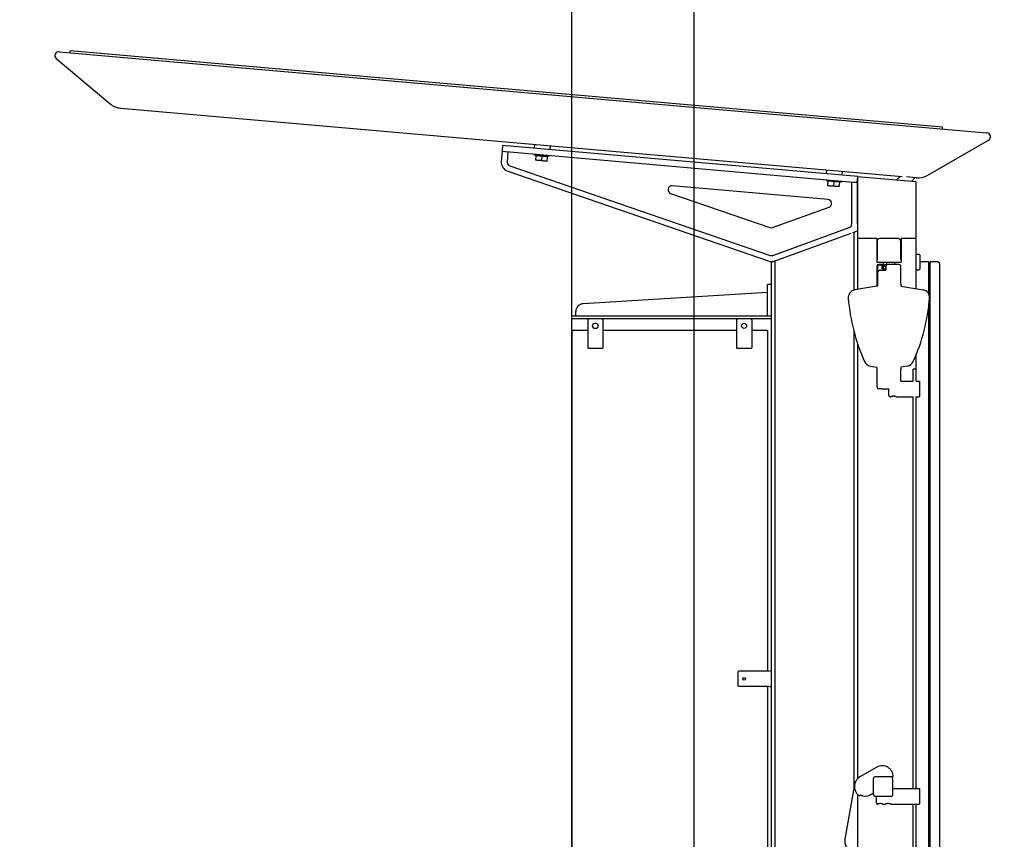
# Model space of a CAD drawing. Header units: millimetres. Extents: x 96940 to 101272, y 432237 to 434659.
# Tile 19 of 256: x 97649.8 to 97652.32, y 432602.27 to 432604.36. Entities that reach past the tile are written whole.
import ezdxf

# ---------------------------------------------------------------- set-up
doc = ezdxf.new("R2010")
doc.units = ezdxf.units.MM
doc.layers.add('NW_profiel', color=7, linetype='Continuous')
doc.layers.add('R_BN_N_Halte_ABRI', color=2, linetype='Continuous')
doc.styles.get("Standard").update_dxf_attribs({"font": 'romans.shx'})
doc.dimstyles.new('RET 1-500', dxfattribs={"dimtxt": 1, "dimasz": 1, "dimexe": 0.3, "dimexo": 0, "dimgap": 0.3, "dimtad": 1, "dimdec": 3, "dimzin": 1, "dimtxsty": 'Standard', "dimcen": 0, "dimclrd": 1, "dimclre": 1, "dimclrt": 7, "dimaunit": 2, "dimadec": 4, "dimazin": 0, "dimtfac": 1, "dimtdec": 3, "dimtofl": 0, "dimtmove": 0, "dimatfit": 0, "dimfxl": 1, "dimarcsym": 0})

# ---------------------------------------------------------------- blocks, each defined once
blk = doc.blocks.new('*D719')
at = {"layer": 'Defpoints', "color": 0, "transparency": 16777216}
for p in [(97651.2123, 432605.9666), (97651.2123, 432602.0642), (97651.525, 432602.0642)]:
    blk.add_point(p, dxfattribs=at)
at = {"layer": 'R_BN_N_Halte_ABRI', "color": 1, "lineweight": -2, "transparency": 16777216}
for p, q in [((97650.2123, 432605.9666), (97649.2123, 432605.9666)), ((97651.2123, 432602.0642), (97651.2123, 432605.9666)), ((97651.2123, 432605.9666), (97651.525, 432605.9666)), ((97651.525, 432602.0642), (97651.525, 432605.9666)), ((97652.525, 432605.9666), (97658.125, 432605.9666))]:
    blk.add_line(p, q, dxfattribs=at)
at = {"layer": 'R_BN_N_Halte_ABRI', "color": 1, "transparency": 16777216}
for points in [[(97650.2123, 432606.1333), (97650.2123, 432605.7999), (97651.2123, 432605.9666)], [(97652.525, 432606.1333), (97652.525, 432605.7999), (97651.525, 432605.9666)]]:
    blk.add_solid(points, dxfattribs=at)
at = {"layer": 'R_BN_N_Halte_ABRI', "color": 7, "transparency": 16777216, "insert": (97655.825, 432606.8618), "char_height": 1, "attachment_point": 5}
blk.add_mtext('0,313', dxfattribs=at)

msp = doc.modelspace()

# ---------------------------------------------------------------- linework, layer by layer
at = {"layer": 'NW_profiel'}
for p, q in [((97649.90224, 432604.2778), (97652.23274, 432604.07391)), ((97649.93067, 432604.27682), (97649.93097, 432604.2803)), ((97652.15946, 432604.08534), (97649.93097, 432604.2803)), ((97649.89494, 432604.26018), (97650.03219, 432604.14501)), ((97650.05998, 432604.1335), (97652.05634, 432603.95884)), ((97652.15902, 432604.08036), (97652.15946, 432604.08534)), ((97652.23274, 432604.07391), (97652.27259, 432604.07042)), ((97652.12155, 432603.96221), (97652.27672, 432604.0518)), ((97651.03537, 432604.03821), (97651.03406, 432604.02327)), ((97651.03406, 432604.02327), (97651.94159, 432603.94387)), ((97651.9429, 432603.95881), (97651.03537, 432604.03821)), ((97651.11706, 432604.03106), (97651.11793, 432604.04094)), ((97651.15691, 432604.02758), (97651.15777, 432604.03746)), ((97651.03412, 432604.02262), (97651.03196, 432603.99793)), ((97651.04906, 432604.02132), (97651.03412, 432604.02262)), ((97651.04906, 432604.02132), (97651.0469, 432603.99662)), ((97651.11724, 432604.01599), (97651.11698, 432604.013)), ((97651.15384, 432604.00978), (97651.11698, 432604.013)), ((97651.12047, 432604.0127), (97651.11938, 432604.00024)), ((97651.14926, 432603.99763), (97651.11938, 432604.00024)), ((97651.15028, 432604.00928), (97651.1204, 432604.0119)), ((97651.13534, 432604.01059), (97651.13444, 432604.00027)), ((97651.14926, 432603.99763), (97651.15035, 432604.01008)), ((97651.1541, 432604.01277), (97651.15384, 432604.00978)), ((97651.05361, 432603.9863), (97651.71889, 432603.75722)), ((97651.86321, 432603.96578), (97651.86408, 432603.97566)), ((97651.04873, 432603.97211), (97651.71401, 432603.74304)), ((97651.86339, 432603.95071), (97651.86313, 432603.94772)), ((97651.89999, 432603.9445), (97651.86313, 432603.94772)), ((97651.90306, 432603.9623), (97651.90392, 432603.97218)), ((97651.94159, 432603.94387), (97651.9429, 432603.95881)), ((97652.09232, 432603.94509), (97651.94232, 432603.95821)), ((97651.94232, 432603.95821), (97651.94232, 432603.67033)), ((97652.04166, 432603.94952), (97652.05111, 432603.9593)), ((97652.0922, 432603.95571), (97652.067, 432603.95791)), ((97652.08012, 432603.94615), (97652.08957, 432603.95594)), ((97651.86669, 432603.90023), (97651.46877, 432603.93504)), ((97651.86662, 432603.94742), (97651.86553, 432603.93496)), ((97651.89541, 432603.93235), (97651.86553, 432603.93496)), ((97651.89643, 432603.94401), (97651.86655, 432603.94662)), ((97651.88149, 432603.94531), (97651.88059, 432603.93499)), ((97651.89541, 432603.93235), (97651.8965, 432603.9448)), ((97651.90025, 432603.94749), (97651.89999, 432603.9445)), ((97651.94227, 432603.94317), (97651.92727, 432603.94448)), ((97651.92727, 432603.83769), (97651.92727, 432603.94448)), ((97651.94227, 432603.83769), (97651.94227, 432603.94317)), ((97652.09232, 432603.6721), (97652.09232, 432603.94509)), ((97651.46464, 432603.91563), (97651.71827, 432603.8283)), ((97651.72495, 432603.82835), (97651.86924, 432603.88087)), ((97651.72557, 432603.75728), (97651.92069, 432603.8283)), ((97651.72232, 432603.74014), (97651.92582, 432603.8142)), ((97651.9297, 432603.81562), (97651.94232, 432603.82021)), ((97651.93312, 432603.66902), (97651.93312, 432603.81686)), ((97651.99132, 432603.80021), (97651.94232, 432603.80021)), ((97651.99132, 432603.80021), (97651.99132, 432603.74021)), ((97652.04632, 432603.80021), (97651.99832, 432603.80021)), ((97652.09232, 432603.80021), (97652.05332, 432603.80021)), ((97652.05332, 432603.80021), (97652.05332, 432603.74021)), ((97651.99232, 432603.79421), (97651.99232, 432603.74621)), ((97652.05232, 432603.74621), (97652.05232, 432603.79421)), ((97652.09232, 432603.76021), (97652.09982, 432603.76021)), ((97652.09982, 432603.76021), (97652.10132, 432603.75871)), ((97652.10132, 432603.75871), (97652.10132, 432603.72171)), ((97651.72232, 432602.12739), (97651.72232, 432603.74014)), ((97651.73152, 432602.12614), (97651.73152, 432603.74348)), ((97651.99132, 432603.74021), (97652.05332, 432603.74021)), ((97651.99232, 432603.68421), (97651.99232, 432603.73021)), ((97651.99432, 432603.68202), (97651.99432, 432603.73021)), ((97652.00332, 432603.73421), (97651.99632, 432603.73421)), ((97652.00332, 432603.73221), (97651.99632, 432603.73221)), ((97652.00532, 432603.72171), (97652.00532, 432603.73021)), ((97652.00782, 432603.72171), (97652.00532, 432603.72171)), ((97652.00732, 432603.74021), (97652.00732, 432603.73421)), ((97652.00732, 432603.73421), (97652.01732, 432603.73421)), ((97652.00732, 432603.72171), (97652.00732, 432603.73021)), ((97652.00756, 432603.72971), (97652.00832, 432603.72226)), ((97652.00756, 432603.72971), (97652.00907, 432603.72971)), ((97652.00907, 432603.72971), (97652.00915, 432603.72897)), ((97652.01412, 432603.72671), (97652.01412, 432603.72492)), ((97652.01532, 432603.72121), (97652.01532, 432603.73021)), ((97652.01732, 432603.73421), (97652.01732, 432603.74021)), ((97652.04832, 432603.73421), (97652.01932, 432603.73421)), ((97652.03732, 432603.73421), (97652.03732, 432603.74021)), ((97652.05232, 432603.68421), (97652.05232, 432603.73021)), ((97652.09982, 432603.72021), (97652.10132, 432603.72171)), ((97652.12432, 432603.74121), (97652.10132, 432603.74121)), ((97652.12432, 432603.65765), (97652.12432, 432603.74121)), ((97652.12732, 432601.88121), (97652.12732, 432603.74121)), ((97652.14732, 432603.74121), (97652.12732, 432603.74121)), ((97652.15232, 432603.73621), (97652.14732, 432603.74121)), ((97652.15232, 432601.88621), (97652.15232, 432603.73621)), ((97651.99832, 432603.71921), (97652.01332, 432603.71921)), ((97652.09232, 432603.72021), (97652.09982, 432603.72021)), ((97651.72232, 432603.68321), (97651.71232, 432603.68321)), ((97651.71232, 432603.60321), (97651.71232, 432603.68321)), ((97651.99184, 432603.67907), (97651.93485, 432603.66902)), ((97651.99232, 432603.67927), (97651.99232, 432603.68375)), ((97652.05232, 432603.68375), (97652.05232, 432603.67927)), ((97652.0528, 432603.67907), (97652.10979, 432603.66902)), ((97651.24156, 432603.63394), (97651.71232, 432603.66321)), ((97652.12432, 432601.88121), (97652.12432, 432603.63397)), ((97651.21232, 432603.60321), (97651.72232, 432603.60321)), ((97651.21232, 432603.59521), (97651.21232, 432603.60321)), ((97651.22232, 432603.60321), (97651.22232, 432603.61395)), ((97651.72232, 432603.59521), (97651.21232, 432603.59521)), ((97651.25451, 432603.59421), (97651.25296, 432603.59271)), ((97651.25296, 432603.59271), (97651.25296, 432603.52071)), ((97651.25482, 432603.59421), (97651.25482, 432603.59521)), ((97651.28982, 432603.59521), (97651.28982, 432603.59421)), ((97651.29013, 432603.59421), (97651.29169, 432603.59271)), ((97651.29169, 432603.59271), (97651.29169, 432603.52071)), ((97651.63451, 432603.59421), (97651.63296, 432603.59271)), ((97651.63296, 432603.59271), (97651.63296, 432603.52071)), ((97651.63482, 432603.59421), (97651.63482, 432603.59521)), ((97651.66982, 432603.59521), (97651.66982, 432603.59421)), ((97651.67013, 432603.59421), (97651.67169, 432603.59271)), ((97651.67169, 432603.59271), (97651.67169, 432603.52071)), ((97651.21232, 432603.56621), (97651.25296, 432603.56621)), ((97651.21232, 432603.56621), (97651.25296, 432603.56621)), ((97651.21232, 432603.56621), (97651.21232, 432601.78421)), ((97651.29169, 432603.56621), (97651.63296, 432603.56621)), ((97651.67169, 432603.56621), (97651.71232, 432603.56621)), ((97651.71232, 432603.56621), (97651.71232, 432602.69457)), ((97651.93312, 432602.39756), (97651.93312, 432603.56544)), ((97651.25451, 432603.51921), (97651.25296, 432603.52071)), ((97651.29013, 432603.51921), (97651.29169, 432603.52071)), ((97651.63451, 432603.51921), (97651.63296, 432603.52071)), ((97651.67013, 432603.51921), (97651.67169, 432603.52071)), ((97651.94232, 432603.53245), (97651.94232, 432602.41991)), ((97651.29013, 432603.51921), (97651.25451, 432603.51921)), ((97651.67013, 432603.51921), (97651.63451, 432603.51921)), ((97652.09232, 432603.43621), (97652.09232, 432603.5062)), ((97651.97485, 432603.47435), (97651.99184, 432603.47135)), ((97651.99232, 432603.46667), (97651.99232, 432603.47115)), ((97652.05232, 432603.47115), (97652.05232, 432603.46667)), ((97652.06979, 432603.47435), (97652.0528, 432603.47135)), ((97651.99232, 432603.42021), (97651.99232, 432603.46621)), ((97652.05232, 432603.43621), (97652.05232, 432603.46621)), ((97652.08432, 432603.43621), (97652.08432, 432603.46621)), ((97652.09232, 432603.46621), (97652.08432, 432603.46621)), ((97652.05232, 432603.43621), (97652.08432, 432603.43621)), ((97652.09232, 432603.43621), (97652.09982, 432603.43621)), ((97652.09982, 432603.43621), (97652.10132, 432603.43471)), ((97652.10132, 432603.39771), (97652.10132, 432603.43471)), ((97652.00332, 432603.41621), (97651.99632, 432603.41621)), ((97652.00332, 432603.41621), (97652.02232, 432603.41621)), ((97652.02232, 432603.39821), (97652.02232, 432603.41621)), ((97652.02232, 432603.39821), (97652.02432, 432603.39621)), ((97652.02432, 432603.39621), (97652.02757, 432603.39621)), ((97652.04107, 432603.39621), (97652.08432, 432603.39621)), ((97652.08432, 432602.39521), (97652.08432, 432603.39621)), ((97652.09232, 432602.39521), (97652.09232, 432603.39621)), ((97652.09232, 432603.39621), (97652.09982, 432603.39621)), ((97652.09982, 432603.39621), (97652.10132, 432603.39771)), ((97651.63732, 432602.69302), (97651.63882, 432602.69457)), ((97651.63732, 432602.6574), (97651.63732, 432602.69302)), ((97651.71582, 432602.69457), (97651.63882, 432602.69457)), ((97651.72182, 432602.69521), (97651.71682, 432602.69521)), ((97651.72232, 432602.69471), (97651.72182, 432602.69521)), ((97651.63732, 432602.6574), (97651.63882, 432602.65584)), ((97651.71582, 432602.65584), (97651.63882, 432602.65584)), ((97651.71232, 432602.65584), (97651.71232, 432602.12862)), ((97651.72182, 432602.65521), (97651.71682, 432602.65521)), ((97651.72232, 432602.65571), (97651.72182, 432602.65521)), ((97651.99132, 432602.44946), (97651.94802, 432602.42446)), ((97651.98232, 432602.41921), (97651.98232, 432602.38121)), ((97652.02632, 432602.42521), (97651.98832, 432602.42521)), ((97652.03332, 432602.42521), (97652.02632, 432602.42521)), ((97652.03232, 432602.37821), (97652.03232, 432602.41921)), ((97651.93445, 432602.40507), (97651.90979, 432602.26523)), ((97652.03232, 432602.39521), (97652.08532, 432602.39521)), ((97652.08317, 432602.39521), (97652.09982, 432602.39521)), ((97652.09982, 432602.39521), (97652.10132, 432602.39371)), ((97652.10132, 432602.35671), (97652.10132, 432602.39371)), ((97651.94232, 432602.38051), (97651.94232, 432601.48521)), ((97651.94952, 432602.37856), (97651.94802, 432602.37596)), ((97651.97452, 432602.37856), (97651.98232, 432602.38306)), ((97651.98832, 432602.37521), (97652.02932, 432602.37521)), ((97651.99032, 432602.35721), (97651.99032, 432602.37521)), ((97651.99032, 432602.35721), (97651.99232, 432602.35521)), ((97651.99232, 432602.35521), (97651.99357, 432602.35521)), ((97652.00707, 432602.35521), (97652.01357, 432602.35521)), ((97652.02707, 432602.35521), (97652.08532, 432602.35521)), ((97652.08013, 432602.35521), (97652.09982, 432602.35521)), ((97652.08432, 432601.70221), (97652.08432, 432602.35521)), ((97652.09232, 432601.70221), (97652.09232, 432602.35521)), ((97652.09982, 432602.35521), (97652.10132, 432602.35671))]:
    msp.add_line(p, q, dxfattribs=at)
at = {"layer": 'NW_profiel', "color": 2}
for p, q in [((97652.00762, 432603.72918), (97652.00814, 432603.72971)), ((97652.08332, 432603.43617), (97652.08378, 432603.43621)), ((97652.08317, 432602.39521), (97652.08332, 432602.39511)), ((97652.08531, 432602.39521), (97652.08532, 432602.39516)), ((97651.94807, 432602.37604), (97651.94784, 432602.3761))]:
    msp.add_line(p, q, dxfattribs=at)
at = {"layer": 'NW_profiel'}
for points in [[(97651.12685, 432603.99959), (97651.12539, 432603.99977), (97651.12393, 432604.00007), (97651.12248, 432604.00046), (97651.12102, 432604.00096), (97651.11949, 432604.00158)], [(97651.13444, 432604.00027), (97651.13283, 432603.99993), (97651.1313, 432603.99969), (97651.1298, 432603.99955), (97651.12832, 432603.99952), (97651.12685, 432603.99959)], [(97651.14179, 432603.99828), (97651.14033, 432603.99847), (97651.13888, 432603.99876), (97651.13743, 432603.99916), (97651.13596, 432603.99966), (97651.13444, 432604.00027)], [(97651.14938, 432603.99896), (97651.14777, 432603.99862), (97651.14624, 432603.99838), (97651.14474, 432603.99825), (97651.14326, 432603.99821), (97651.14179, 432603.99828)], [(97651.873, 432603.93431), (97651.87154, 432603.93449), (97651.87008, 432603.93479), (97651.86863, 432603.93518), (97651.86717, 432603.93568), (97651.86564, 432603.9363)], [(97651.88059, 432603.93499), (97651.87898, 432603.93465), (97651.87745, 432603.93441), (97651.87595, 432603.93427), (97651.87447, 432603.93424), (97651.873, 432603.93431)], [(97651.88794, 432603.933), (97651.88648, 432603.93319), (97651.88503, 432603.93348), (97651.88358, 432603.93388), (97651.88211, 432603.93438), (97651.88059, 432603.93499)], [(97651.89553, 432603.93368), (97651.89392, 432603.93334), (97651.89239, 432603.9331), (97651.89089, 432603.93297), (97651.88941, 432603.93293), (97651.88794, 432603.933)], [(97652.04107, 432603.39621), (97652.04096, 432603.39625), (97652.04062, 432603.39636), (97652.04007, 432603.39652), (97652.03933, 432603.39673), (97652.03844, 432603.39694), (97652.03739, 432603.39713), (97652.03623, 432603.39729), (97652.03498, 432603.39737), (97652.03371, 432603.39737), (97652.03246, 432603.39729), (97652.0313, 432603.39714), (97652.03024, 432603.39695), (97652.02933, 432603.39673), (97652.02859, 432603.39653), (97652.02803, 432603.39636), (97652.02769, 432603.39625), (97652.02757, 432603.39621)], [(97652.00707, 432602.35521), (97652.00694, 432602.35525), (97652.00656, 432602.35538), (97652.00593, 432602.35556), (97652.0051, 432602.35579), (97652.00409, 432602.35601), (97652.00292, 432602.3562), (97652.00165, 432602.35634), (97652.00032, 432602.35638), (97651.99899, 432602.35634), (97651.99772, 432602.3562), (97651.99656, 432602.35601), (97651.99555, 432602.35579), (97651.99471, 432602.35556), (97651.99409, 432602.35538), (97651.9937, 432602.35525), (97651.99357, 432602.35521)], [(97652.02707, 432602.35521), (97652.02694, 432602.35525), (97652.02656, 432602.35538), (97652.02593, 432602.35556), (97652.0251, 432602.35579), (97652.02409, 432602.35601), (97652.02292, 432602.3562), (97652.02165, 432602.35634), (97652.02032, 432602.35638), (97652.01899, 432602.35634), (97652.01772, 432602.3562), (97652.01656, 432602.35601), (97652.01555, 432602.35579), (97652.01471, 432602.35556), (97652.01409, 432602.35538), (97652.0137, 432602.35525), (97652.01357, 432602.35521)]]:
    msp.add_lwpolyline(points, dxfattribs=at)
for centre, radius in [((97651.27232, 432603.57721), 0.007), ((97651.65232, 432603.57721), 0.0065), ((97651.65232, 432602.67521), 0.00332)]:
    msp.add_circle(centre, radius, dxfattribs=at)
for centre, radius, start, end in [((97649.90137, 432604.26784), 0.01, 85, 230), ((97650.06433, 432604.18331), 0.05, 230, 265), ((97652.27172, 432604.06046), 0.01, 300, 85), ((97651.05687, 432603.99575), 0.025, 175, 251), ((97651.05687, 432603.99575), 0.01, 175, 251), ((97652.09655, 432604.00552), 0.05, 265, 300), ((97651.46789, 432603.92508), 0.01, 85, 251), ((97651.86582, 432603.89027), 0.01, 290, 85), ((97651.72153, 432603.83775), 0.01, 251, 290), ((97651.91727, 432603.83769), 0.01, 290, 360), ((97651.99832, 432603.79421), 0.006, 90, 180), ((97652.04632, 432603.79421), 0.006, 360, 90), ((97651.72215, 432603.76668), 0.01, 251, 290), ((97651.72215, 432603.76668), 0.025, 251, 290), ((97651.99632, 432603.73021), 0.004, 90, 180), ((97651.99632, 432603.73021), 0.002, 90, 180), ((97652.00332, 432603.73021), 0.004, 360, 90), ((97652.00332, 432603.73021), 0.002, 360, 90), ((97652.00782, 432603.72221), 0.0005, 270, 5.7881), ((97652.01112, 432603.72671), 0.003, 360, 131.16832), ((97652.01112, 432603.72492), 0.003, 244.53771, 360), ((97652.01932, 432603.73021), 0.004, 90, 180), ((97652.04832, 432603.73021), 0.004, 360, 90), ((97651.99832, 432603.71521), 0.004, 90, 180), ((97652.01332, 432603.72121), 0.002, 270, 360), ((97651.99132, 432603.68202), 0.003, 280, 360), ((97651.93832, 432603.64932), 0.02, 100, 184.83056), ((97652.41662, 432603.68974), 0.5, 184.83056, 204.0606), ((97651.62803, 432603.68974), 0.5, 335.9394, 355.16944), ((97652.10632, 432603.64932), 0.02, 355.16944, 80), ((97651.24232, 432603.61395), 0.02, 92.17474, 180), ((97651.97832, 432603.49404), 0.02, 204.0606, 260), ((97652.06632, 432603.49404), 0.02, 280, 335.9394), ((97651.99632, 432603.42021), 0.004, 180, 270), ((97652.00532, 432602.42521), 0.028, 360, 120), ((97651.96202, 432602.40021), 0.028, 120, 240), ((97651.98832, 432602.41921), 0.006, 90, 180), ((97652.02632, 432602.41921), 0.006, 360, 90), ((97651.96202, 432602.40021), 0.025, 240.30927, 300), ((97651.98832, 432602.38121), 0.006, 180, 270), ((97652.02932, 432602.37821), 0.003, 270, 360), ((97651.93736, 432602.26037), 0.028, 170, 250)]:
    msp.add_arc(centre, radius, start, end, dxfattribs=at)

# ---------------------------------------------------------------- dimensions: what is measured, and where the dimension line sits
at = {"layer": 'R_BN_N_Halte_ABRI', "color": 4}
dim = msp.add_linear_dim(base=(97651.21232, 432605.96661), p1=(97651.525, 432602.06424), p2=(97651.21232, 432602.06424), dimstyle='RET 1-500', override={"dimexe": 0, "dimzin": 0, "dimtofl": 1, "dimatfit": 2}, dxfattribs=at)
dim.commit()
dim.dimension.update_dxf_attribs({"geometry": '*D719', "text_midpoint": (97655.825, 432605.96661), "dimtype": 160})

doc.saveas('drawing.dxf')
